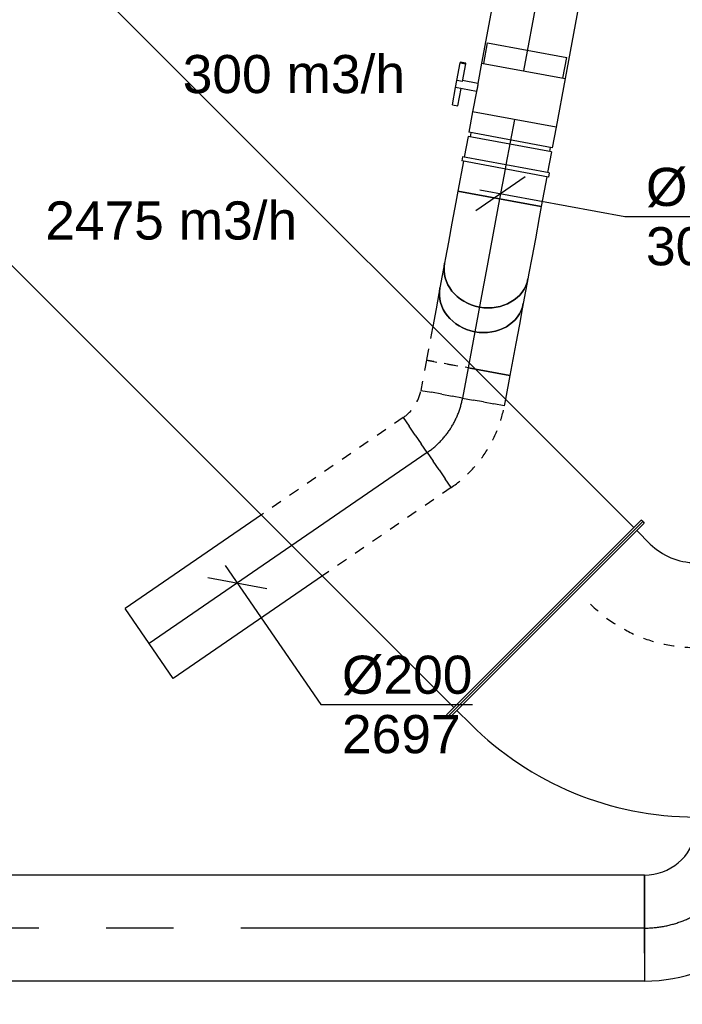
# Model space of a CAD drawing. Extents: x -138812 to 250702, y -18987 to 104055.
# Tile 55 of 193: x 64502 to 66065, y 16195 to 18518. Entities that reach past the tile are written whole.
import ezdxf
from ezdxf.enums import TextEntityAlignment as Align

# ---------------------------------------------------------------- set-up
doc = ezdxf.new("R2010")
doc.units = 0
doc.header["$LTSCALE"] = 50
doc.linetypes.add('CENTER2', pattern=[28.575000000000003, 19.05, -3.175, 3.175, -3.175])
doc.linetypes.add('STREEPJES', pattern=[0.1, 0.05, -0.05])
doc.layers.get('0').update_dxf_attribs({"linetype": 'CONTINUOUS'})
for name, color, linetype in [('lMcht aanvoer bestaand_PR', 1, 'CONTINUOUS'), ('lMcht retour bestaand_PR', 1, 'CONTINUOUS'), ('lucht retour bestaand', 8, 'CONTINUOUS'), ('lucht retour bestaand_HL', 1, 'CONTINUOUS'), ('WL570---_RETOUR', 112, 'CONTINUOUS'), ('WL570---_RETOUR_HL', 8, 'CONTINUOUS'), ('WL570---_TOEVOER', 3, 'CONTINUOUS'), ('WL570---_TOEVOER_HL', 8, 'CONTINUOUS'), ('WM570---_RETOUR', 1, 'CONTINUOUS'), ('WM570---_RETOUR_PR', 1, 'CONTINUOUS'), ('WM570---_TOEVOER', 1, 'CONTINUOUS'), ('WM570---_TOEVOER_PR', 1, 'CONTINUOUS')]:
    doc.layers.add(name, color=color, linetype=linetype)
doc.styles.add('BURO-018', font='ARIAL.TTF', dxfattribs={"height": 90})

# ---------------------------------------------------------------- blocks, each defined once
blk = doc.blocks.new('*U540')
at = {"color": 0, "ltscale": 10}
for p, q in [((0, 300, -3000), (4.999999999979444, 299.9999999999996, -3000)), ((0, -300, -3000), (3.513855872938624e-12, 300.0000000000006, -3000)), ((4.999999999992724, -300.0000000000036, -3000), (4.999999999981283, 299.9999999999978, -3000)), ((2485.434144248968, 300, -3000), (2480.434144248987, 300.0000000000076, -3000)), ((2480.434144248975, -300.0000000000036, -3000), (2480.434144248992, 300.0000000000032, -3000)), ((2485.434144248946, -300, -3000), (2485.434144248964, 299.9999999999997, -3000)), ((4.999999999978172, 275, -3000), (2480.434144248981, 274.9999999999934, -3000)), ((4.999999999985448, -275, -3000), (2480.434144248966, -275.0000000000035, -3000)), ((0, -300, -3000), (4.999999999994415, -300.0000000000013, -3000)), ((2485.434144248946, -300, -3000), (2480.434144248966, -299.9999999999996, -3000))]:
    blk.add_line(p, q, dxfattribs=at)
at = {"layer": 'lMcht retour bestaand_PR', "color": 1, "style": 'BURO-018'}
blk.add_attdef('POSNR', text='', height=90, dxfattribs=at).set_placement((0, 0), align=Align.MIDDLE)
blk = doc.blocks.new('*U543')
at = {"color": 0, "ltscale": 10}
for p, q in [((0, 100.0000000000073, -3000), (290.1590966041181, 100.000000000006, -3000)), ((-3.637978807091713e-12, -100, -3000), (-7.902567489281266e-13, 100.0000000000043, -3000)), ((-3.637978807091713e-12, -100, -3000), (290.1590966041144, -100.0000000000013, -3000))]:
    blk.add_line(p, q, dxfattribs=at)
at = {"layer": 'lucht retour bestaand_HL', "linetype": 'CENTER2'}
blk.add_line((-3.637978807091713e-12, 0, -3000), (290.1590966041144, -1.248297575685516e-12, -3000), dxfattribs=at)
at = {"layer": 'lMcht retour bestaand_PR', "color": 1, "style": 'BURO-018'}
blk.add_attdef('POSNR', text='', height=90, dxfattribs=at).set_placement((0, 0), align=Align.MIDDLE)
blk = doc.blocks.new('*U544')
at = {"color": 2, "ltscale": 10}
for p, q in [((-58.19999999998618, 94.99999999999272, -2999.999999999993), (-107.6999999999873, 94.99999999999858, -2999.999999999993)), ((-107.7000000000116, -94.99999999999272, -2999.999999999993), (-107.6999999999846, 94.99999999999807, -2999.999999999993)), ((-58.19999999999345, 100.0000000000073, -2999.999999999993), (58.20000000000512, 100.0000000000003, -2999.999999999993)), ((-58.20000000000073, -100, -2999.999999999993), (-58.19999999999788, 100.0000000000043, -2999.999999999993)), ((58.20000000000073, 100, -2999.999999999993), (58.19999999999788, -100.0000000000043, -2999.999999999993)), ((-58.20000000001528, -94.99999999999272, -2999.999999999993), (-107.7000000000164, -94.99999999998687, -2999.999999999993)), ((-58.20000000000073, -100, -2999.999999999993), (-9.700000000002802, -99.99999999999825, -2999.999999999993)), ((-9.700000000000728, -100, -2999.999999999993), (-9.70000000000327, -136.6666666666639, -2999.999999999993)), ((9.700000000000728, -100.0000000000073, -2999.999999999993), (9.700000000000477, -150.0000000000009, -2999.999999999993)), ((9.700000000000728, -100.0000000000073, -2999.999999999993), (58.19999999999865, -100.0000000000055, -2999.999999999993)), ((-51.23601183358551, -136.6666666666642, -2999.999999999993), (-51.23601183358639, -150.0000000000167, -2999.999999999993)), ((-49.56934516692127, -136.6666666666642, -2999.999999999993), (-51.23601183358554, -136.66666666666, -2999.999999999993)), ((-7.442182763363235, -136.6666666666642, -2999.999999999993), (-49.56934516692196, -136.6666666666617, -2999.999999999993)), ((-49.5693451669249, -150, -2999.999999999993), (-49.56934516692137, -136.6666666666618, -2999.999999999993)), ((-7.442182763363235, -136.6666666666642, -2999.999999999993), (-7.442182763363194, -150.0000000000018, -2999.999999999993)), ((51.23601183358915, -136.6666666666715, -2999.999999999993), (9.70000000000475, -136.6666666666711, -2999.999999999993)), ((51.23601183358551, -150, -2999.999999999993), (51.23601183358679, -136.6666666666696, -2999.999999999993)), ((-51.23601183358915, -150.0000000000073, -2999.999999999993), (-49.56934516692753, -149.9999999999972, -2999.999999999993)), ((-7.442182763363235, -150.0000000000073, -2999.999999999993), (-49.56934516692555, -150.0000000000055, -2999.999999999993)), ((9.700000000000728, -150, -2999.999999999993), (-7.442182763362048, -150.000000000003, -2999.999999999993)), ((51.23601183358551, -150, -2999.999999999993), (9.700000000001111, -149.9999999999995, -2999.999999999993))]:
    blk.add_line(p, q, dxfattribs=at)
blk.add_spline([(-9.650232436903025, -99.99518481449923, -2999.999999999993), (-9.501440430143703, -99.98093503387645, -2999.999999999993), (-9.255150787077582, -99.95783018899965, -2999.999999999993), (-8.913890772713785, -99.92681045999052, -2999.999999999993), (-8.481162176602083, -99.8891391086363, -2999.999999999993), (-7.961405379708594, -99.84635183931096, -2999.999999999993), (-7.359953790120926, -99.80019498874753, -2999.999999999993), (-6.682979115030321, -99.75255490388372, -2999.999999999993), (-5.937428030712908, -99.7053812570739, -2999.999999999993), (-5.13095090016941, -99.66060734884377, -2999.999999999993), (-4.271823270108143, -99.62007063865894, -2999.999999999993), (-3.368860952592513, -99.58543680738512, -2999.999999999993), (-2.431329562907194, -99.5581305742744, -2999.999999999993), (-1.468849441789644, -99.53927626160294, -2999.999999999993), (-0.4912969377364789, -99.5296507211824, -2999.999999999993), (0.4912969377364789, -99.52965072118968, -2999.999999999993), (1.468849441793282, -99.53927626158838, -2999.999999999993), (2.431329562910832, -99.55813057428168, -2999.999999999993), (3.368860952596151, -99.58543680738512, -2999.999999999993), (4.271823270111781, -99.62007063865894, -2999.999999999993), (5.130950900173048, -99.66060734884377, -2999.999999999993), (5.937428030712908, -99.70538125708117, -2999.999999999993), (6.682979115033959, -99.75255490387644, -2999.999999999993), (7.359953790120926, -99.80019498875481, -2999.999999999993), (7.961405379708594, -99.84635183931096, -2999.999999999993), (8.48116217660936, -99.88913910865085, -2999.999999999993), (8.913890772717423, -99.9268104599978, -2999.999999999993), (9.255150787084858, -99.95783018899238, -2999.999999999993), (9.501440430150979, -99.98093503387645, -2999.999999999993), (9.650232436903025, -99.99518481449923, -2999.999999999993), (9.700000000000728, -100.0000000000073, -2999.999999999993)], degree=3, dxfattribs=at)
at = {"layer": 'lMcht retour bestaand_PR', "color": 1, "style": 'BURO-018'}
blk.add_attdef('POSNR', text='', height=90, dxfattribs=at).set_placement((0, 0), align=Align.MIDDLE)
at = {"layer": 'lucht retour bestaand', "color": 1, "style": 'BURO-018'}
blk.add_attdef('I', text='', height=90, dxfattribs=at).set_placement((0, 0), align=Align.MIDDLE)
blk = doc.blocks.new('*U545')
at = {"color": 8, "linetype": 'STREEPJES', "ltscale": 10}
for p, q in [((-82.80000000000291, -99.99999999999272, -2697.313442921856), (-82.79999999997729, 100.0000000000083, -2697.313442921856)), ((129.2591196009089, 12.16223663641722, -2697.313442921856), (-12.16223663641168, -129.2591196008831, -2697.313442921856))]:
    blk.add_line(p, q, dxfattribs=at)
for centre, radius, start, end in [((-82.80000000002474, -199.8968829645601, -2697.313442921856), 299.8968829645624, 45.00000000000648, 89.99999999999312), ((-82.79999999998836, -199.89688296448, -2697.313442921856), 99.89688296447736, 45.00000000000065, 90.00000000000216)]:
    blk.add_arc(centre, radius, start, end, dxfattribs=at)
at = {"layer": 'WL570---_RETOUR_HL', "linetype": 'CENTER2'}
blk.add_arc((-82.79999999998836, -199.89688296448, -2697.313442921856), 199.8968829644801, 45.00000000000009, 89.99999999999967, dxfattribs=at)
at = {"layer": 'WM570---_RETOUR_PR', "color": 1, "style": 'BURO-018'}
blk.add_attdef('POSNR', text='', height=90, dxfattribs=at).set_placement((0, 0), align=Align.MIDDLE)
blk = doc.blocks.new('*U546')
at = {"color": 8, "linetype": 'STREEPJES', "ltscale": 10}
for p, q in [((0, 100, -2697.313442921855), (368.7579395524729, 99.9999999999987, -2697.313442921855)), ((0, -100, -2697.313442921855), (2.220446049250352e-13, 100.0000000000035, -2697.313442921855)), ((0, -100, -2697.313442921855), (405.8759791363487, -99.99999999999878, -2697.313442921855))]:
    blk.add_line(p, q, dxfattribs=at)
at = {"color": 0, "ltscale": 10}
for p, q in [((368.7579395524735, 100, -2697.313442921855), (795.94811808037, 100.0000000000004, -2697.313442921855)), ((795.9481180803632, 100, -2697.313442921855), (795.948118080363, -100.0000000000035, -2697.313442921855)), ((405.8759791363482, -100, -2697.313442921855), (795.9481180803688, -100.0000000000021, -2697.313442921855))]:
    blk.add_line(p, q, dxfattribs=at)
at = {"layer": 'WL570---_RETOUR_HL', "linetype": 'CENTER2'}
blk.add_line((0, 3.637978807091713e-12, -2697.313442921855), (795.9481180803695, 2.710114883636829e-12, -2697.313442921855), dxfattribs=at)
at = {"layer": 'WM570---_RETOUR_PR', "color": 1, "style": 'BURO-018'}
blk.add_attdef('POSNR', text='', height=90, dxfattribs=at).set_placement((0, 0), align=Align.MIDDLE)
blk = doc.blocks.new('*U547')
at = {"color": 0, "ltscale": 10}
for p, q in [((-57.74999999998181, 99.99999999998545, -2697.313442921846), (-44.581335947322, 99.99999999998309, -2697.313442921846)), ((-44.58133594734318, 100, -2697.313442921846), (-7.334729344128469, 100.0000000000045, -2697.313442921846)), ((-7.334729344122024, 100.0000000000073, -2697.313442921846), (38.28286106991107, 100.0000000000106, -2697.313442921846)), ((38.28286106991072, 100.0000000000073, -2697.313442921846), (89.16267189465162, 100.00000000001, -2697.313442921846)), ((89.16267189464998, 100.0000000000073, -2697.313442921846), (115.4999999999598, 100.0000000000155, -2697.313442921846)), ((115.49999999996, 100.0000000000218, -2697.313442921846), (115.4999999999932, 17.37982226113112, -2697.313442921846)), ((-57.75000000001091, -100, -2697.313442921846), (-44.58133594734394, -100.000000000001, -2697.313442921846)), ((-44.58133594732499, -100.0000000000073, -2697.313442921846), (-7.334729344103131, -100.0000000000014, -2697.313442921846)), ((-7.334729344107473, -100, -2697.313442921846), (34.8690383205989, -100.0000000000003, -2697.313442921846))]:
    blk.add_line(p, q, dxfattribs=at)
at = {"color": 8, "linetype": 'STREEPJES', "ltscale": 10}
for p, q in [((115.4999999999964, 17.37982226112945, -2697.313442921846), (115.5000000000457, -99.9999999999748, -2697.313442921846)), ((34.86903832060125, -99.99999999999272, -2697.313442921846), (38.28286106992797, -99.99999999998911, -2697.313442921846)), ((38.28286106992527, -100, -2697.313442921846), (89.16267189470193, -99.99999999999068, -2697.313442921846)), ((89.16267189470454, -99.99999999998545, -2697.313442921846), (115.500000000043, -99.99999999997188, -2697.313442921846))]:
    blk.add_line(p, q, dxfattribs=at)
at = {"color": 0, "ltscale": 10}
blk.add_ellipse((-57.74999999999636, -7.275957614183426e-12, -2697.313442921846), major_axis=(1.285915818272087e-11, 100), ratio=0.8660254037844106, start_param=3.141592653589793, end_param=6.283185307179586, dxfattribs=at)
at = {"layer": 'WL570---_RETOUR_HL', "linetype": 'CENTER2'}
blk.add_line((-57.74999999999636, -7.275957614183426e-12, -2697.313442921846), (115.5000000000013, 1.650283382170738e-11, -2697.313442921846), dxfattribs=at)
at = {"layer": 'WM570---_RETOUR_PR', "color": 1, "style": 'BURO-018'}
blk.add_attdef('POSNR', text='', height=90, dxfattribs=at).set_placement((0, 0), align=Align.MIDDLE)
blk = doc.blocks.new('*U548')
at = {"color": 0, "ltscale": 10}
for p, q in [((-7.275957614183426e-12, 99.99999999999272, -2697.313442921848), (56.75374401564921, 100.000000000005, -2697.313442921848)), ((0, 17.37982226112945, -2697.313442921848), (-6.299339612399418e-12, 99.99999999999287, -2697.313442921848))]:
    blk.add_line(p, q, dxfattribs=at)
at = {"color": 8, "linetype": 'STREEPJES', "ltscale": 10}
for p, q in [((56.75374401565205, 100.0000000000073, -2697.313442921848), (72.41179390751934, 100.0000000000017, -2697.313442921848)), ((72.41179390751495, 100.0000000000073, -2697.313442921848), (72.41179390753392, -99.99999999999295, -2697.313442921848)), ((1.091393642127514e-11, -100.0000000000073, -2697.313442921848), (-1.762725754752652e-12, 17.37982226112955, -2697.313442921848)), ((1.091393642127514e-11, -100.0000000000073, -2697.313442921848), (72.4117939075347, -100.0000000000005, -2697.313442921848))]:
    blk.add_line(p, q, dxfattribs=at)
at = {"layer": 'WL570---_RETOUR_HL', "linetype": 'CENTER2'}
blk.add_line((0, 0, -2697.313442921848), (72.41179390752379, 6.771120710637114e-12, -2697.313442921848), dxfattribs=at)
at = {"layer": 'WM570---_RETOUR_PR', "color": 1, "style": 'BURO-018'}
blk.add_attdef('POSNR', text='', height=90, dxfattribs=at).set_placement((0, 0), align=Align.MIDDLE)
blk = doc.blocks.new('*U549')
at = {"color": 0, "ltscale": 10}
for p, q in [((1.091393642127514e-11, 100.0000000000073, -2899.974065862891), (59.25616520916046, 100.0000000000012, -2899.974065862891)), ((-1.091393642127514e-11, -100, -2899.974065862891), (59.25616520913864, -100.0000000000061, -2899.974065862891))]:
    blk.add_line(p, q, dxfattribs=at)
blk.add_ellipse((3.637978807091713e-12, 0, -2899.974065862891), major_axis=(1.023070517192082e-11, 100), ratio=0.8660254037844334, start_param=3.141592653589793, end_param=6.283185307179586, dxfattribs=at)
at = {"color": 0, "ltscale": 10, "extrusion": (5.064678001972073e-18, -2.728957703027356e-17, -1)}
blk.add_ellipse((59.25616520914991, 0, -2899.974065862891), major_axis=(1.023070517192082e-11, 100), ratio=0.8660254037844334, start_param=0, end_param=3.141592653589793, dxfattribs=at)
at = {"layer": 'WL570---_RETOUR_HL', "linetype": 'CENTER2'}
blk.add_line((3.637978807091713e-12, 0, -2899.974065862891), (59.25616520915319, -6.063968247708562e-12, -2899.974065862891), dxfattribs=at)
at = {"layer": 'WM570---_RETOUR_PR', "color": 1, "style": 'BURO-018'}
blk.add_attdef('POSNR', text='', height=90, dxfattribs=at).set_placement((0, 0), align=Align.MIDDLE)
blk = doc.blocks.new('*U550')
at = {"color": 0, "ltscale": 10}
for p, q in [((-115.5000000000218, 100, -2999.999999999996), (-89.16267189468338, 100.0000000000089, -2999.999999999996)), ((-115.4999999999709, -100, -2999.999999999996), (-115.5000000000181, 99.999999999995, -2999.999999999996)), ((-89.16267189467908, 100.0000000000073, -2999.999999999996), (-38.28286106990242, 100.0000000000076, -2999.999999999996)), ((-38.28286106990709, 100, -2999.999999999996), (7.334729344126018, 99.99999999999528, -2999.999999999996)), ((7.334729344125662, 100, -2999.999999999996), (44.58133594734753, 99.99999999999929, -2999.999999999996)), ((44.58133594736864, 99.99999999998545, -2999.999999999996), (57.75000000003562, 99.9999999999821, -2999.999999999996)), ((-115.4999999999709, -100, -2999.999999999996), (-89.16267189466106, -99.99999999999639, -2999.999999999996)), ((-89.16267189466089, -100, -2999.999999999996), (-38.28286106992, -100.0000000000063, -2999.999999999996)), ((-38.28286106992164, -99.99999999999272, -2999.999999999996), (7.334729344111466, -99.99999999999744, -2999.999999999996)), ((7.334729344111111, -100, -2999.999999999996), (44.58133594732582, -100.000000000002, -2999.999999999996)), ((44.58133594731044, -100, -2999.999999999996), (57.74999999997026, -100.0000000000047, -2999.999999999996))]:
    blk.add_line(p, q, dxfattribs=at)
at = {"color": 0, "ltscale": 10, "extrusion": (3.102465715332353e-30, 5.757872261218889e-31, -1)}
blk.add_ellipse((57.75, -7.275957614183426e-12, -2999.999999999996), major_axis=(3.053390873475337e-11, 100), ratio=0.8660254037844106, start_param=0, end_param=3.141592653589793, dxfattribs=at)
at = {"layer": 'WL570---_RETOUR_HL', "linetype": 'CENTER2'}
blk.add_line((-115.4999999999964, 0, -2999.999999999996), (57.75000000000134, -6.847522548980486e-12, -2999.999999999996), dxfattribs=at)
at = {"layer": 'WM570---_RETOUR_PR', "color": 1, "style": 'BURO-018'}
blk.add_attdef('POSNR', text='', height=90, dxfattribs=at).set_placement((0, 0), align=Align.MIDDLE)
blk = doc.blocks.new('*U551')
at = {"color": 0, "ltscale": 10}
for p, q in [((7.275957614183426e-12, 100.0000000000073, -2999.999999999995), (71.40470928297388, 100.0000000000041, -2999.999999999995)), ((71.40470928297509, 100, -2999.999999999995), (71.4047092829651, -100.0000000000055, -2999.999999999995)), ((-3.637978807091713e-12, -100, -2999.999999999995), (71.40470928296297, -100.0000000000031, -2999.999999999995))]:
    blk.add_line(p, q, dxfattribs=at)
at = {"layer": 'WL570---_RETOUR_HL', "linetype": 'CENTER2'}
blk.add_line((3.637978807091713e-12, 0, -2999.999999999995), (71.40470928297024, -3.1313685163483e-12, -2999.999999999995), dxfattribs=at)
at = {"layer": 'WM570---_RETOUR_PR', "color": 1, "style": 'BURO-018'}
blk.add_attdef('POSNR', text='', height=90, dxfattribs=at).set_placement((0, 0), align=Align.MIDDLE)
blk = doc.blocks.new('*U552')
at = {"color": 0, "ltscale": 10}
for p, q in [((-5.000000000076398, 104, -2999.999999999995), (4.999999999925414, 104.0000000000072, -2999.999999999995)), ((-5.000000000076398, 104, -2999.999999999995), (-4.999999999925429, -103.9999999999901, -2999.999999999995)), ((-5.000000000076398, 104, -2999.999999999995), (-4.999999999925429, -103.9999999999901, -2999.999999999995)), ((4.99999999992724, 104.0000000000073, -2999.999999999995), (5.000000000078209, -103.9999999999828, -2999.999999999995)), ((4.99999999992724, 104.0000000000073, -2999.999999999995), (5.000000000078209, -103.9999999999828, -2999.999999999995)), ((-4.999999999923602, -103.9999999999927, -2999.999999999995), (5.000000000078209, -103.9999999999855, -2999.999999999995))]:
    blk.add_line(p, q, dxfattribs=at)
at = {"layer": 'WL570---_RETOUR_HL', "linetype": 'CENTER2'}
blk.add_line((-5, 0, -2999.999999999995), (5.000000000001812, 7.185085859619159e-12, -2999.999999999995), dxfattribs=at)
at = {"layer": 'WM570---_RETOUR_PR', "color": 1, "style": 'BURO-018'}
blk.add_attdef('POSNR', text='', height=90, dxfattribs=at).set_placement((0, 0), align=Align.MIDDLE)
blk = doc.blocks.new('*U553')
at = {"color": 0, "ltscale": 10}
for p, q in [((-54.49999999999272, 100.0000000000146, -2999.999999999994), (-4.999999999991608, 100.0000000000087, -2999.999999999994)), ((-54.49999999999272, 100.0000000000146, -2999.999999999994), (-54.50000000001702, -99.99999999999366, -2999.999999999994)), ((-4.999999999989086, 100.0000000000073, -2999.999999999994), (-5.000000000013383, -100.0000000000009, -2999.999999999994)), ((-5.000000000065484, 95, -2999.999999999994), (4.999999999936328, 95.00000000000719, -2999.999999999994)), ((5.000000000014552, 100.0000000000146, -2999.999999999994), (54.50000000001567, 100.0000000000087, -2999.999999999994)), ((5.000000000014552, 100.0000000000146, -2999.999999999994), (4.999999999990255, -99.99999999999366, -2999.999999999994)), ((-54.50000000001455, -100, -2999.999999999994), (-5.000000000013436, -100.0000000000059, -2999.999999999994)), ((-4.999999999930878, -94.99999999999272, -2999.999999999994), (5.000000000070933, -94.99999999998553, -2999.999999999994)), ((4.999999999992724, -99.99999999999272, -2999.999999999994), (54.49999999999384, -99.99999999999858, -2999.999999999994))]:
    blk.add_line(p, q, dxfattribs=at)
at = {"layer": 'WL570---_RETOUR_HL', "linetype": 'CENTER2'}
blk.add_line((-54.5, 1.455191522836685e-11, -2999.999999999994), (54.50000000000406, 1.003203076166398e-11, -2999.999999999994), dxfattribs=at)
at = {"layer": 'WM570---_RETOUR_PR', "color": 1, "style": 'BURO-018'}
blk.add_attdef('POSNR', text='', height=90, dxfattribs=at).set_placement((0, 0), align=Align.MIDDLE)
blk = doc.blocks.new('*U555')
at = {"color": 0, "ltscale": 10}
for p, q in [((7.275957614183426e-12, 325, -2975), (5.000000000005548, 325.0000000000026, -2975)), ((3.637978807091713e-12, -325, -2975), (-1.521782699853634e-12, 324.9999999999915, -2975)), ((5.000000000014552, -325, -2975), (5.000000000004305, 324.9999999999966, -2975)), ((2230.415904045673, 325, -2975), (2225.415904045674, 324.9999999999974, -2975)), ((2225.415904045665, -325, -2975), (2225.415904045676, 324.9999999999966, -2975)), ((2230.415904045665, -325, -2975), (2230.41590404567, 325.0000000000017, -2975)), ((5.000000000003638, 299.9999999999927, -2975), (2225.415904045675, 299.9999999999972, -2975)), ((5.000000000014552, -300, -2975), (2225.415904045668, -299.9999999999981, -2975)), ((3.637978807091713e-12, -325, -2975), (5.000000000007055, -325.0000000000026, -2975)), ((2230.415904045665, -325, -2975), (2225.415904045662, -324.9999999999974, -2975))]:
    blk.add_line(p, q, dxfattribs=at)
at = {"layer": 'lMcht aanvoer bestaand_PR', "color": 1, "style": 'BURO-018'}
blk.add_attdef('POSNR', text='', height=90, dxfattribs=at).set_placement((0, 0), align=Align.MIDDLE)
blk = doc.blocks.new('*U556')
at = {"color": 0, "ltscale": 10}
for p, q in [((-62.65241636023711, 396.9669914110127, -2975.000000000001), (-66.18795026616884, 393.431457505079, -2975.000000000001)), ((-62.65241636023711, 396.9669914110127, -2975.000000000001), (396.9669914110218, -62.65241636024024, -2975.000000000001)), ((-80.33008588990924, 343.9339828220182, -2975.000000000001), (-48.51028073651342, 375.7537879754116, -2975.000000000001)), ((-66.18795026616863, 393.4314575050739, -2975.000000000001), (393.4314575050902, -66.18795026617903, -2975.000000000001)), ((-236.3961030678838, 324.9999999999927, -2975.000000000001), (-231.3961030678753, 324.999999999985, -2975.000000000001)), ((-236.3961030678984, -325, -2975.000000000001), (-236.3961030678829, 325.0000000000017, -2975.000000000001)), ((-231.3961030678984, -325.0000000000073, -2975.000000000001), (-231.3961030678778, 324.9999999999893, -2975.000000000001)), ((-186.3961030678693, 300.0000000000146, -2975.000000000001), (-231.3961030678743, 300.000000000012, -2975.000000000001)), ((343.9339828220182, -80.33008588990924, -2975.000000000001), (375.7537879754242, -48.51028073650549, -2975.000000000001)), ((396.96699141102, -62.65241636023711, -2975.000000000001), (393.4314575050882, -66.18795026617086, -2975.000000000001)), ((-186.3961030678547, -299.9999999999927, -2975.000000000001), (-231.3961030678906, -299.9999999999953, -2975.000000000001)), ((-236.3961030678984, -325, -2975.000000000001), (-231.396103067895, -325.0000000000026, -2975.000000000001))]:
    blk.add_line(p, q, dxfattribs=at)
for radius, start, end in [(149.9999999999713, 269.999999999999, 315.0000000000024), (749.9999999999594, 270.0000000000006, 315.0000000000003)]:
    blk.add_arc((-186.3961030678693, 449.9999999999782, -2975.000000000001), radius, start, end, dxfattribs=at)
at = {"color": 8, "linetype": 'STREEPJES', "ltscale": 10}
blk.add_arc((-186.3961030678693, 449.9999999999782, -2975.000000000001), 349.9999999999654, 270, 315, dxfattribs=at)
at = {"layer": 'lMcht aanvoer bestaand_PR', "color": 1, "style": 'BURO-018'}
blk.add_attdef('POSNR', text='', height=90, dxfattribs=at).set_placement((0, 0), align=Align.MIDDLE)
blk = doc.blocks.new('*U557')
at = {"layer": 'WM570---_RETOUR', "color": 0, "ltscale": 10}
for p, q in [((-58.2842443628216, -40.03681879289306), (58.2842443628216, 40.03681879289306)), ((-49.16053157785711, 9.123712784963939), (292.8416284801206, -54.34853578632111)), ((292.8416284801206, -54.34853578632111), (650.413251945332, -54.34853578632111))]:
    blk.add_line(p, q, dxfattribs=at)
at = {"layer": 'WM570---_RETOUR', "color": 0, "style": 'BURO-018'}
for s, p in [('%%c200', (342.8416284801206, -29.34853578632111)), ('3000', (342.8416284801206, -169.3485357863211))]:
    blk.add_text(s, height=90, dxfattribs=at).set_placement(p)
blk = doc.blocks.new('*U558')
at = {"layer": 'WM570---_RETOUR', "color": 0, "ltscale": 10}
for p, q in [((-28.31030606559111, 41.21318442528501), (196.868929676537, -286.5951179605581)), ((-69.52349049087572, 12.90287835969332), (69.52349049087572, -12.90287835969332)), ((196.868929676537, -286.5951179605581), (554.4405531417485, -286.5951179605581))]:
    blk.add_line(p, q, dxfattribs=at)
at = {"layer": 'WM570---_RETOUR', "color": 0, "style": 'BURO-018'}
for s, p in [('%%c200', (246.868929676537, -261.5951179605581)), ('2697', (246.868929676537, -401.5951179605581))]:
    blk.add_text(s, height=90, dxfattribs=at).set_placement(p)
blk = doc.blocks.new('*U2113')
at = {"color": 0, "ltscale": 10}
for p, q in [((0, 124.9999999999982, -2960), (3368.184636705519, 124.9999999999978, -2960)), ((0, -125.0000000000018, -2960), (3.061616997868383e-14, 124.9999999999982, -2960)), ((0, -125.0000000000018, -2960), (3368.184636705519, -125.0000000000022, -2960))]:
    blk.add_line(p, q, dxfattribs=at)
at = {"layer": 'WL570---_TOEVOER_HL', "linetype": 'CENTER2'}
blk.add_line((0, -1.818989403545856e-12, -2960), (3368.184636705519, -2.231473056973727e-12, -2960), dxfattribs=at)
at = {"layer": 'WM570---_TOEVOER_PR', "color": 1, "style": 'BURO-018'}
blk.add_attdef('POSNR', text='', height=90, dxfattribs=at).set_placement((0, 0), align=Align.MIDDLE)
blk = doc.blocks.new('*U2116')
at = {"color": 0, "ltscale": 10}
for p, q in [((-207.9199999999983, -125, -2960), (-207.9199999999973, 125.0000000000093, -2960)), ((160.797273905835, -181.6589196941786, -2960), (-85.01645298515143, -227.2178010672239, -2960)), ((154.6519307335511, -182.7978917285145, -2960), (37.89041046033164, -204.438360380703, -2960))]:
    blk.add_line(p, q, dxfattribs=at)
for centre, radius, start, end in [((-207.9200000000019, -249.9966270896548, -2960), 374.9966270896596, 10.5000000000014, 89.99999999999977), ((-207.9200000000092, -249.9966270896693, -2960), 124.9966270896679, 10.50000000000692, 89.99999999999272)]:
    blk.add_arc(centre, radius, start, end, dxfattribs=at)
at = {"layer": 'WL570---_TOEVOER_HL', "linetype": 'CENTER2'}
blk.add_arc((-207.9199999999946, -249.9966270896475, -2960), 249.9966270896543, 10.50000000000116, 90.00000000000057, dxfattribs=at)
at = {"layer": 'WM570---_TOEVOER_PR', "color": 1, "style": 'BURO-018'}
blk.add_attdef('POSNR', text='', height=90, dxfattribs=at).set_placement((0, 0), align=Align.MIDDLE)

msp = doc.modelspace()

# ---------------------------------------------------------------- block references
at = {"layer": 'lucht retour bestaand', "rotation": 259.4860885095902}
msp.add_blockref('*U544', (65679.41505806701, 18339.54100175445, 2999.999999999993), dxfattribs=at)
at = {"layer": 'WL570---_RETOUR'}
for name, p, rotation in [('*U540', (67995.10830751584, 18593.102839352, 3000), 169.4860885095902), ('*U543', (65742.98162493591, 18682.05136913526, 3000), 259.4860885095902), ('*U553', (65658.85020944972, 18228.73316357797, 2999.999999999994), 259.4860885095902), ('*U552', (65647.99299123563, 18170.23213100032, 2999.999999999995), 259.4860885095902), ('*U551', (65647.08061995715, 18165.31607784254, 2999.999999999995), 259.4860885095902), ('*U550', (65612.97532224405, 17981.54938058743, 2999.999999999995), 259.4860885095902), ('*U549', (65602.43743397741, 17924.76896661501, 2899.974065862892), 259.4860885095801), ('*U547', (65581.08682106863, 17809.72726102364, 2697.313442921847), 259.4860885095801), ('*U548', (65560.01104453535, 17696.1664330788, 2697.313442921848), 259.4860885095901), ('*U545', (65531.68888796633, 17543.56054716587, 2697.313442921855), 259.4860885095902), ('*U546', (65463.43985455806, 17496.67868032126, 2697.313442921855), 214.4860885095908)]:
    msp.add_blockref(name, p, dxfattribs=dict(at, rotation=rotation))
at = {"layer": 'WL570---_TOEVOER'}
for name, p, rotation in [('*U555', (64164.75744527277, 18681.07261950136, 2975), 315.0000000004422), ('*U556', (65909.05694342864, 16936.77312137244, 2975.000000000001), 315.0000000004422), ('*U2116', (66183.92843217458, 16375.60812406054, 2960), 259.7247747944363), ('*U2113', (65976.01003215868, 16374.79244346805, 2960), 180)]:
    msp.add_blockref(name, p, dxfattribs=dict(at, rotation=rotation))
at = {"layer": 'WM570---_RETOUR'}
for name, p in [('*U557', (65636.34814901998, 18107.48721048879, 2999.999999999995)), ('*U558', (65015.57208425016, 17189.02777124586, 2697.313442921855))]:
    msp.add_blockref(name, p, dxfattribs=at)

# ---------------------------------------------------------------- texts
at = {"layer": 'WM570---_TOEVOER', "style": 'BURO-018'}
for s, p in [('300 m3/h', (64886.81123631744, 18344.28878700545)), ('2475 m3/h', (64562.65385858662, 17998.98273584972))]:
    msp.add_text(s, height=90, dxfattribs=at).set_placement(p)

doc.saveas('drawing.dxf')
